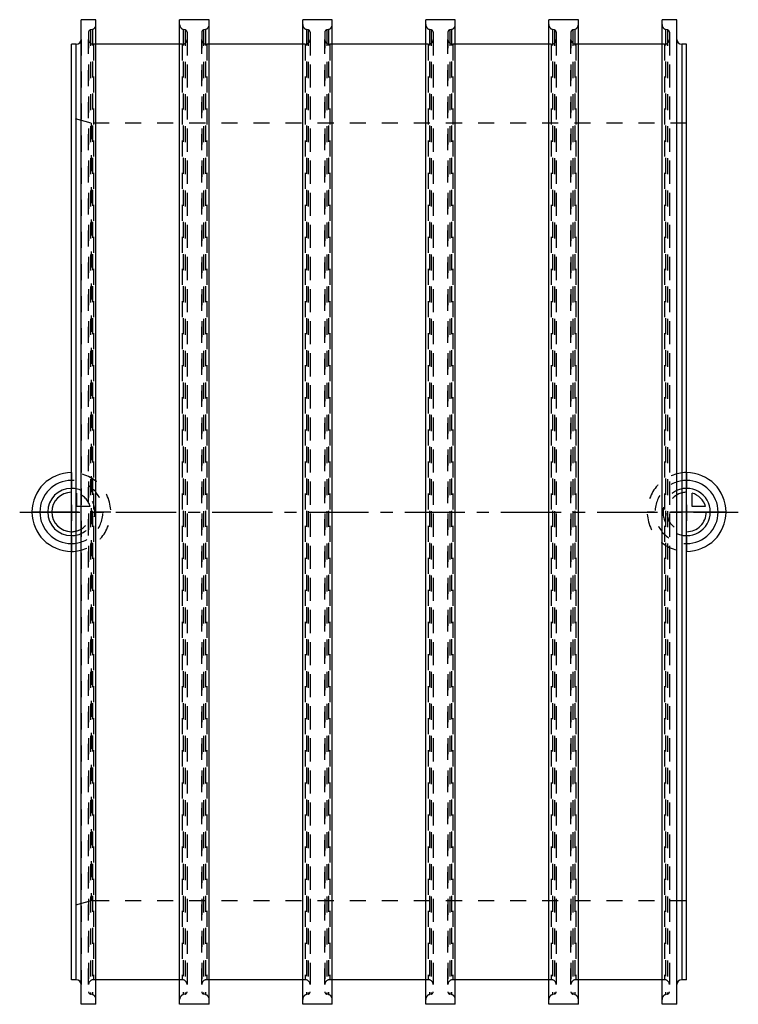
# Model space of a CAD drawing. Header units: millimetres. Extents: x 354 to 646, y 300 to 700.
import ezdxf

# ---------------------------------------------------------------- set-up
doc = ezdxf.new("R2010")
doc.units = ezdxf.units.MM
doc.header["$LTSCALE"] = 65.185185
doc.linetypes.add('CENTER', pattern=[0.6, 0.375, -0.075, 0.075, -0.075])
doc.linetypes.add('HIDDEN', pattern=[0.2, 0.1, -0.1])
for name, color, linetype in [('FASEN', 7, 'CONTINUOUS'), ('KOERPER', 7, 'CONTINUOUS'), ('KONST.EL_MIT_GEO', 7, 'CONTINUOUS'), ('KURVEN', 7, 'CONTINUOUS'), ('L1', 7, 'CONTINUOUS')]:
    doc.layers.add(name, color=color, linetype=linetype)

msp = doc.modelspace()

# ---------------------------------------------------------------- linework, layer by layer
at = {"layer": 'FASEN', "color": 8, "linetype": 'HIDDEN'}
for p, q in [((375, 339.86), (375, 660.14)), ((383, 658), (375, 660.14)), ((383, 658), (383, 342)), ((383, 342), (375, 339.86))]:
    msp.add_line(p, q, dxfattribs=at)
at = {"layer": 'KOERPER', "color": 7, "linetype": 'Continuous'}
for p, q in [((385, 700), (379, 700)), ((431, 700), (419, 700)), ((481, 700), (469, 700)), ((531, 700), (519, 700)), ((581, 700), (569, 700)), ((621, 700), (615, 700)), ((379, 300), (379, 700)), ((385, 300), (385, 700)), ((419, 300), (419, 700)), ((431, 300), (431, 700)), ((469, 300), (469, 700)), ((481, 300), (481, 700)), ((519, 300), (519, 700)), ((531, 300), (531, 700)), ((569, 300), (569, 700)), ((581, 300), (581, 700)), ((615, 300), (615, 700)), ((621, 300), (621, 700)), ((375, 310), (375, 690)), ((377, 690), (375, 690)), ((419, 690), (385, 690)), ((469, 690), (431, 690)), ((519, 690), (481, 690)), ((569, 690), (531, 690)), ((615, 690), (581, 690)), ((625, 690), (623, 690)), ((625, 310), (625, 690)), ((377, 310), (375, 310)), ((419, 310), (385, 310)), ((469, 310), (431, 310)), ((519, 310), (481, 310)), ((569, 310), (531, 310)), ((615, 310), (581, 310)), ((625, 310), (623, 310)), ((385, 300), (379, 300)), ((431, 300), (419, 300)), ((481, 300), (469, 300)), ((531, 300), (519, 300)), ((581, 300), (569, 300)), ((621, 300), (615, 300))]:
    msp.add_line(p, q, dxfattribs=at)
at = {"layer": 'KOERPER', "color": 8, "linetype": 'HIDDEN'}
for p, q in [((383.52, 696.07), (382.74, 695.86)), ((383.52, 696.07), (383.52, 303.93)), ((420.48, 696.07), (420.48, 303.93)), ((421.26, 695.86), (420.48, 696.07)), ((429.52, 696.07), (428.74, 695.86)), ((429.52, 696.07), (429.52, 303.93)), ((470.48, 696.07), (470.48, 303.93)), ((471.26, 695.86), (470.48, 696.07)), ((479.52, 696.07), (478.74, 695.86)), ((479.52, 696.07), (479.52, 303.93)), ((520.48, 696.07), (520.48, 303.93)), ((521.26, 695.86), (520.48, 696.07)), ((529.52, 696.07), (528.74, 695.86)), ((529.52, 696.07), (529.52, 303.93)), ((570.48, 696.07), (570.48, 303.93)), ((571.26, 695.86), (570.48, 696.07)), ((579.52, 696.07), (578.74, 695.86)), ((579.52, 696.07), (579.52, 303.93)), ((616.48, 696.07), (616.48, 303.93)), ((617.26, 695.86), (616.48, 696.07)), ((382, 694.89), (382, 305.11)), ((382.74, 695.86), (382.74, 304.14)), ((421.26, 695.86), (421.26, 304.14)), ((422, 694.89), (422, 305.11)), ((428, 694.89), (428, 305.11)), ((428.74, 695.86), (428.74, 304.14)), ((471.26, 695.86), (471.26, 304.14)), ((472, 694.89), (472, 305.11)), ((478, 694.89), (478, 305.11)), ((478.74, 695.86), (478.74, 304.14)), ((521.26, 695.86), (521.26, 304.14)), ((522, 694.89), (522, 305.11)), ((528, 694.89), (528, 305.11)), ((528.74, 695.86), (528.74, 304.14)), ((571.26, 695.86), (571.26, 304.14)), ((572, 694.89), (572, 305.11)), ((578, 694.89), (578, 305.11)), ((578.74, 695.86), (578.74, 304.14)), ((617.26, 695.86), (617.26, 304.14)), ((618, 694.89), (618, 305.11)), ((385, 690), (384, 690)), ((420, 690), (419, 690)), ((431, 690), (430, 690)), ((470, 690), (469, 690)), ((481, 690), (480, 690)), ((520, 690), (519, 690)), ((531, 690), (530, 690)), ((570, 690), (569, 690)), ((581, 690), (580, 690)), ((616, 690), (615, 690)), ((625, 658), (383, 658)), ((625, 342), (383, 342)), ((385, 310), (384, 310)), ((420, 310), (419, 310)), ((431, 310), (430, 310)), ((470, 310), (469, 310)), ((481, 310), (480, 310)), ((520, 310), (519, 310)), ((531, 310), (530, 310)), ((570, 310), (569, 310)), ((581, 310), (580, 310)), ((616, 310), (615, 310)), ((383.52, 303.93), (382.74, 304.14)), ((421.26, 304.14), (420.48, 303.93)), ((429.52, 303.93), (428.74, 304.14)), ((471.26, 304.14), (470.48, 303.93)), ((479.52, 303.93), (478.74, 304.14)), ((521.26, 304.14), (520.48, 303.93)), ((529.52, 303.93), (528.74, 304.14)), ((571.26, 304.14), (570.48, 303.93)), ((579.52, 303.93), (578.74, 304.14)), ((617.26, 304.14), (616.48, 303.93))]:
    msp.add_line(p, q, dxfattribs=at)
for centre, radius, start, end in [((383, 698), 2, 285, 360), ((421, 698), 2, 180, 255), ((429, 698), 2, 285, 360), ((471, 698), 2, 180, 255), ((479, 698), 2, 285, 360), ((521, 698), 2, 180, 255), ((529, 698), 2, 285, 360), ((571, 698), 2, 180, 255), ((579, 698), 2, 285, 360), ((617, 698), 2, 180, 255), ((383, 694.89), 1, 105, 180), ((421, 694.89), 1, 0, 75), ((429, 694.89), 1, 105, 180), ((471, 694.89), 1, 0, 75), ((479, 694.89), 1, 105, 180), ((521, 694.89), 1, 0, 75), ((529, 694.89), 1, 105, 180), ((571, 694.89), 1, 0, 75), ((579, 694.89), 1, 105, 180), ((617, 694.89), 1, 0, 75), ((383, 305.11), 1, 180, 255), ((421, 305.11), 1, 285, 360), ((429, 305.11), 1, 180, 255), ((471, 305.11), 1, 285, 360), ((479, 305.11), 1, 180, 255), ((521, 305.11), 1, 285, 360), ((529, 305.11), 1, 180, 255), ((571, 305.11), 1, 285, 360), ((579, 305.11), 1, 180, 255), ((617, 305.11), 1, 285, 360), ((383, 302), 2, 0, 75), ((421, 302), 2, 105, 180), ((429, 302), 2, 0, 75), ((471, 302), 2, 105, 180), ((479, 302), 2, 0, 75), ((521, 302), 2, 105, 180), ((529, 302), 2, 0, 75), ((571, 302), 2, 105, 180), ((579, 302), 2, 0, 75), ((617, 302), 2, 105, 180)]:
    msp.add_arc(centre, radius, start, end, dxfattribs=at)
at = {"layer": 'KONST.EL_MIT_GEO', "color": 7, "linetype": 'Continuous'}
for p, q in [((377, 310), (377, 690)), ((623, 690), (623, 310))]:
    msp.add_line(p, q, dxfattribs=at)
at = {"layer": 'KONST.EL_MIT_GEO', "color": 8, "linetype": 'HIDDEN'}
for p, q in [((379, 692), (379, 308)), ((382, 308), (382, 692)), ((384, 690), (384, 310)), ((420, 690), (420, 310)), ((422, 692), (422, 308)), ((428, 308), (428, 692)), ((430, 690), (430, 310)), ((470, 690), (470, 310)), ((472, 692), (472, 308)), ((478, 308), (478, 692)), ((480, 690), (480, 310)), ((520, 690), (520, 310)), ((522, 692), (522, 308)), ((528, 308), (528, 692)), ((530, 690), (530, 310)), ((570, 690), (570, 310)), ((572, 692), (572, 308)), ((578, 308), (578, 692)), ((580, 690), (580, 310)), ((616, 690), (616, 310)), ((618, 692), (618, 308)), ((621, 308), (621, 692))]:
    msp.add_line(p, q, dxfattribs=at)
at = {"layer": 'KONST.EL_MIT_GEO', "color": 7, "linetype": 'Continuous'}
for centre, start, end in [((377, 692), 270, 360), ((623, 692), 180, 270), ((377, 308), 0, 90), ((623, 308), 90, 180)]:
    msp.add_arc(centre, 2, start, end, dxfattribs=at)
at = {"layer": 'KONST.EL_MIT_GEO', "color": 8, "linetype": 'HIDDEN'}
for centre, start, end in [((384, 692), 180, 270), ((420, 692), 270, 360), ((430, 692), 180, 270), ((470, 692), 270, 360), ((480, 692), 180, 270), ((520, 692), 270, 360), ((530, 692), 180, 270), ((570, 692), 270, 360), ((580, 692), 180, 270), ((616, 692), 270, 360), ((384, 308), 90, 180), ((420, 308), 0, 90), ((430, 308), 90, 180), ((470, 308), 0, 90), ((480, 308), 90, 180), ((520, 308), 0, 90), ((530, 308), 90, 180), ((570, 308), 0, 90), ((580, 308), 90, 180), ((616, 308), 0, 90)]:
    msp.add_arc(centre, 2, start, end, dxfattribs=at)
at = {"layer": 'KURVEN', "color": 8, "linetype": 'HIDDEN'}
for p, q in [((375, 516), (375, 484)), ((625, 516), (625, 484)), ((377.2, 502.2), (377.2, 507.69)), ((391, 500), (375, 500)), ((382.69, 502.2), (377.2, 502.2)), ((625, 500), (609, 500))]:
    msp.add_line(p, q, dxfattribs=at)
at = {"layer": 'KURVEN', "color": 40, "linetype": 'Continuous'}
for p, q in [((627.2, 502.2), (627.2, 507.69)), ((375, 500), (359, 500)), ((641, 500), (625, 500)), ((632.69, 502.2), (627.2, 502.2))]:
    msp.add_line(p, q, dxfattribs=at)
for centre, radius, start, end in [((375, 500), 16, 90, 270), ((625, 500), 16, 270, 90), ((375, 500), 12.8, 90, 270), ((625, 500), 12.8, 270, 90), ((375, 500), 9.6, 90, 269.9999), ((375, 500), 8, 90, 269.9999), ((625, 500), 9.6, 269.9999, 90), ((625, 500), 8, 15.962, 74.038), ((625, 500), 8, 269.9999, 360)]:
    msp.add_arc(centre, radius, start, end, dxfattribs=at)
at = {"layer": 'KURVEN', "color": 8, "linetype": 'HIDDEN'}
for centre, radius, start, end in [((375, 500), 16, 270, 90), ((625, 500), 16, 90, 270), ((375, 500), 12.8, 270, 90), ((625, 500), 12.8, 90, 270), ((375, 500), 9.6, 269.9999, 90), ((625, 500), 9.6, 90, 269.9999), ((625, 500), 8, 90, 269.9999), ((375, 500), 8, 15.962, 74.038), ((375, 500), 8, 269.9999, 360)]:
    msp.add_arc(centre, radius, start, end, dxfattribs=at)
at = {"layer": 'L1', "color": 2, "linetype": 'CENTER'}
msp.add_line((354, 500), (646, 500), dxfattribs=at)

doc.saveas('drawing.dxf')
